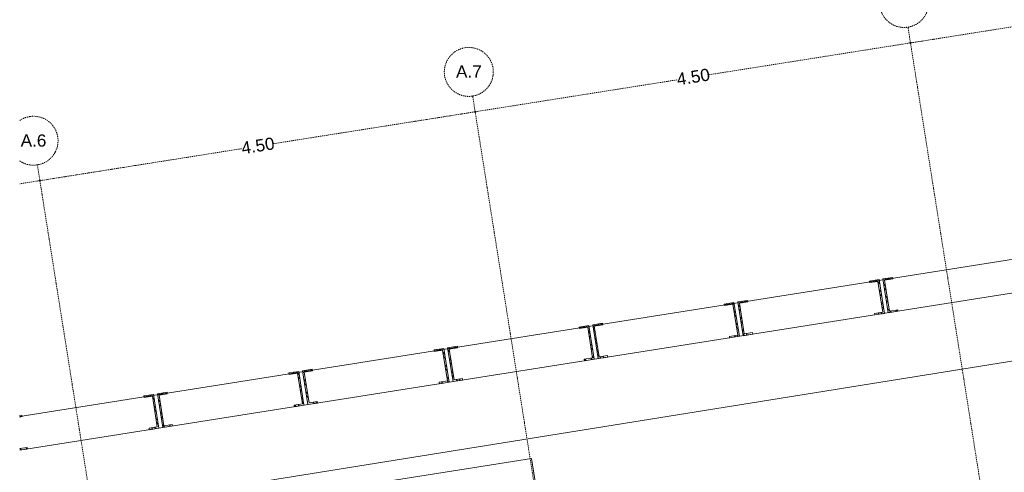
# Model space of a CAD drawing. Header units: millimetres. Extents: x 1523 to 75153, y -41886 to 10268.
# Tile 13 of 54: x 18165 to 28218, y -10985 to -6358. Entities that reach past the tile are written whole.
import ezdxf

# ---------------------------------------------------------------- set-up
doc = ezdxf.new("R2010")
doc.units = ezdxf.units.MM
doc.linetypes.add('IMPORT-STRICHPUNKT _7_', pattern=[20, 10, -5, 0, -5])
for name, color, linetype, lineweight, true_color in [('10 A--Wand außen _ Verbau _Bohrpfahlwand_ _Aktuell_', 7, 'Continuous', 13, 0x656565), ('10 A--Wand außen _ Verbau _modelliert_ _aktuell_', 7, 'Continuous', 13, 0x656565), ('20 A--Bodenplatte', 7, 'Continuous', 13, 0x656565), ('65 V--Straßenbegrenzungslinie', 7, 'Continuous', 13, 0x656565), ('90 A--Achsraster _1_50_', 7, 'IMPORT-STRICHPUNKT _7_', 13, 0x656565), ('Neubau_20 A--Bodenplatte', 7, 'Continuous', 13, 0x656565), ('Xref_706_5_--_ÜP_-1_000_16_Übersichtsplan UG_IFC 2025_01_13_dwg', 7, 'Continuous', 13, 0x767676)]:
    doc.layers.add(name, color=color, linetype=linetype, lineweight=lineweight, true_color=true_color)
doc.styles.add('Arial_2', font='arial.ttf', dxfattribs={"height": 125})
pattern_1 = [(221.336, (0, 0), (-49.53552, 56.3137), []), (221.336, (16.51, -18.77), (-49.53552, 56.3137), [])]

# ---------------------------------------------------------------- blocks, each defined once
blk = doc.blocks.new('Xref_706_5_--_ÜP_-1_000_11_Übersichtsplan UG_IFC 2024_09_30_dwg_ARROWHEAD_1-41960026-SuD_-1UG gesamt Plot  - Blatt 2')
at = {"layer": '90 A--Achsraster _1_50_', "color": 9, "linetype": 'Continuous', "true_color": 0xcbcbcb}
blk.add_line((0, 0), (-1000, 0), dxfattribs=at)
blk.add_circle((0, 0), 250, dxfattribs=at)
blk = doc.blocks.new('Xref_706_5_--_ÜP_-1_000_11_Übersichtsplan UG_IFC 2024_09_30_dwg_Standard-Rastermarker_12-V4-SuD_-1UG gesamt Plot  - Blatt 2')
at = {"layer": '90 A--Achsraster _1_50_', "color": 9, "true_color": 0xcbcbcb}
blk.add_line((0, 0), (28500, 0), dxfattribs=at)
for start, end in [(136.5341, 360), (0, 25.4659)]:
    blk.add_arc((28750, 0), 250, start, end, dxfattribs=at)
blk = doc.blocks.new('Xref_706_5_--_ÜP_-1_000_11_Übersichtsplan UG_IFC 2024_09_30_dwg_Standard-Rastermarker_12-V5-SuD_-1UG gesamt Plot  - Blatt 2')
at = {"layer": '90 A--Achsraster _1_50_', "color": 9, "true_color": 0xcbcbcb}
blk.add_line((0, 0), (28500, 0), dxfattribs=at)
blk.add_circle((28750, 0), 250, dxfattribs=at)
blk = doc.blocks.new('Xref_706_5_--_ÜP_-1_000_16_Übersichtsplan UG_IFC 2025_01_13_dwg-35469238-SuD_-1UG gesamt Plot  - Blatt 2')
at = {"layer": '10 A--Wand außen _ Verbau _modelliert_ _aktuell_', "true_color": 0xcbcbcb}
h = blk.add_hatch(dxfattribs=at)
h.set_pattern_fill('FP_10', color=9, style=0, pattern_type=2)
h.set_pattern_definition(pattern_1)
h.paths.add_polyline_path([(5331, -63120), (5322, -63020), (5306, -63022), (5314, -63107), (4997, -63137), (4989, -63051), (4973, -63053), (4983, -63152), (5313, -63122)])
h = blk.add_hatch(dxfattribs=at)
h.set_pattern_fill('FP_10', color=9, style=0, pattern_type=2)
h.set_pattern_definition(pattern_1)
h.paths.add_polyline_path([(5344, -63259), (5335, -63160), (4986, -63192), (4996, -63292), (5012, -63290), (5004, -63205), (5320, -63175), (5328, -63261)])
h = blk.add_hatch(dxfattribs=at)
h.set_pattern_fill('FP_10', color=9, style=0, pattern_type=2)
h.set_pattern_definition(pattern_1)
h.paths.add_polyline_path([(5471, -64613), (5461, -64514), (5445, -64515), (5453, -64601), (5137, -64630), (5129, -64545), (5113, -64546), (5122, -64646), (5452, -64615)])
h = blk.add_hatch(dxfattribs=at)
h.set_pattern_fill('FP_10', color=9, style=0, pattern_type=2)
h.set_pattern_definition(pattern_1)
h.paths.add_polyline_path([(5484, -64753), (5474, -64653), (5126, -64686), (5135, -64785), (5151, -64784), (5143, -64698), (5460, -64669), (5468, -64754)])
h = blk.add_hatch(dxfattribs=at)
h.set_pattern_fill('FP_10', color=9, style=0, pattern_type=2)
h.set_pattern_definition(pattern_1)
h.paths.add_polyline_path([(5610, -66107), (5601, -66007), (5585, -66009), (5593, -66094), (5276, -66124), (5268, -66038), (5252, -66040), (5262, -66139), (5592, -66109)])
h = blk.add_hatch(dxfattribs=at)
h.set_pattern_fill('FP_10', color=9, style=0, pattern_type=2)
h.set_pattern_definition(pattern_1)
h.paths.add_polyline_path([(5623, -66246), (5614, -66147), (5265, -66179), (5275, -66279), (5291, -66277), (5283, -66192), (5599, -66162), (5607, -66248)])
h = blk.add_hatch(dxfattribs=at)
h.set_pattern_fill('FP_10', color=9, style=0, pattern_type=2)
h.set_pattern_definition(pattern_1)
h.paths.add_polyline_path([(5750, -67600), (5740, -67501), (5724, -67502), (5732, -67588), (5416, -67617), (5408, -67532), (5392, -67533), (5401, -67633), (5731, -67602)])
h = blk.add_hatch(dxfattribs=at)
h.set_pattern_fill('FP_10', color=9, style=0, pattern_type=2)
h.set_pattern_definition(pattern_1)
h.paths.add_polyline_path([(5763, -67740), (5753, -67640), (5405, -67673), (5414, -67772), (5430, -67771), (5422, -67685), (5739, -67656), (5747, -67741)])
h = blk.add_hatch(dxfattribs=at)
h.set_pattern_fill('FP_10', color=9, style=0, pattern_type=2)
h.set_pattern_definition(pattern_1)
h.paths.add_polyline_path([(5889, -69094), (5880, -68994), (5864, -68996), (5872, -69081), (5555, -69111), (5547, -69025), (5531, -69027), (5541, -69126), (5871, -69096)])
h = blk.add_hatch(dxfattribs=at)
h.set_pattern_fill('FP_10', color=9, style=0, pattern_type=2)
h.set_pattern_definition(pattern_1)
h.paths.add_polyline_path([(5902, -69233), (5893, -69134), (5544, -69166), (5554, -69266), (5570, -69264), (5562, -69179), (5878, -69149), (5886, -69235)])
h = blk.add_hatch(dxfattribs=at)
h.set_pattern_fill('FP_10', color=9, style=0, pattern_type=2)
h.set_pattern_definition(pattern_1)
h.paths.add_polyline_path([(6029, -70587), (6019, -70488), (6003, -70489), (6011, -70575), (5695, -70604), (5687, -70519), (5671, -70520), (5680, -70620), (6010, -70589)])
h = blk.add_hatch(dxfattribs=at)
h.set_pattern_fill('FP_10', color=9, style=0, pattern_type=2)
h.set_pattern_definition(pattern_1)
h.paths.add_polyline_path([(6042, -70727), (6032, -70627), (5684, -70660), (5693, -70759), (5709, -70758), (5701, -70672), (6018, -70643), (6026, -70728)])
h = blk.add_hatch(dxfattribs=at)
h.set_pattern_fill('FP_10', color=9, style=0, pattern_type=2)
h.set_pattern_definition(pattern_1)
h.paths.add_polyline_path([(6166, -72060), (6159, -71981), (6143, -71983), (6150, -72059), (6159, -72060)])
edge = h.paths.add_edge_path()
edge.add_line((5829, -72039), (5826, -72012))
edge.add_line((5826, -72012), (5810, -72014))
edge.add_line((5810, -72014), (5813, -72038))
edge.add_line((5813, -72038), (5824, -72038))
at = {"layer": '10 A--Wand außen _ Verbau _Bohrpfahlwand_ _Aktuell_', "color": 9, "true_color": 0xcbcbcb}
for p, q in [((4375, -56535), (5823, -72038)), ((6166, -72060), (4713, -56503))]:
    blk.add_line(p, q, dxfattribs=at)
at = {"layer": '10 A--Wand außen _ Verbau _modelliert_ _aktuell_', "color": 9, "true_color": 0xcbcbcb, "flags": 128}
for points in [[(5331, -63120), (5322, -63020), (5306, -63022), (5314, -63107), (4997, -63137), (4989, -63051), (4973, -63053), (4983, -63152)], [(5335, -63160), (4986, -63192), (4996, -63292), (5012, -63290), (5004, -63205), (5320, -63175), (5328, -63261), (5344, -63259)], [(5471, -64613), (5461, -64514), (5445, -64515), (5453, -64601), (5137, -64630), (5129, -64545), (5113, -64546), (5122, -64646)], [(5474, -64653), (5126, -64686), (5135, -64785), (5151, -64784), (5143, -64698), (5460, -64669), (5468, -64754), (5484, -64753)], [(5610, -66107), (5601, -66007), (5585, -66009), (5593, -66094), (5276, -66124), (5268, -66038), (5252, -66040), (5262, -66139)], [(5614, -66147), (5265, -66179), (5275, -66279), (5291, -66277), (5283, -66192), (5599, -66162), (5607, -66248), (5623, -66246)], [(5750, -67600), (5740, -67501), (5724, -67502), (5732, -67588), (5416, -67617), (5408, -67532), (5392, -67533), (5401, -67633)], [(5753, -67640), (5405, -67673), (5414, -67772), (5430, -67771), (5422, -67685), (5739, -67656), (5747, -67741), (5763, -67740)], [(5889, -69094), (5880, -68994), (5864, -68996), (5872, -69081), (5555, -69111), (5547, -69025), (5531, -69027), (5541, -69126)], [(5893, -69134), (5544, -69166), (5554, -69266), (5570, -69264), (5562, -69179), (5878, -69149), (5886, -69235), (5902, -69233)], [(6029, -70587), (6019, -70488), (6003, -70489), (6011, -70575), (5695, -70604), (5687, -70519), (5671, -70520), (5680, -70620)], [(6032, -70627), (5684, -70660), (5693, -70759), (5709, -70758), (5701, -70672), (6018, -70643), (6026, -70728), (6042, -70727)]]:
    blk.add_lwpolyline(points, close=True, dxfattribs=at)
for points in [[(6166, -72060), (6159, -71981), (6143, -71983), (6150, -72059)], [(5829, -72039), (5826, -72012), (5810, -72014), (5813, -72038)]]:
    blk.add_lwpolyline(points, dxfattribs=at)
at = {"layer": '20 A--Bodenplatte', "color": 9, "true_color": 0xcbcbcb, "flags": 128}
blk.add_lwpolyline([(9765, -66553), (6584, -66850), (6969, -70972), (8811, -70800), (8760, -70253), (7465, -70373), (7183, -67347), (9816, -67101)], close=True, dxfattribs=at)
at = {"layer": '65 V--Straßenbegrenzungslinie', "color": 9, "true_color": 0xcbcbcb}
blk.add_line((1637, -17159), (6881, -72106), dxfattribs=at)
at = {"layer": '90 A--Achsraster _1_50_', "color": 161, "true_color": 0xaaaaff}
for p, q in [((2591, -62694), (2398, -60636)), ((2595, -62741), (2786, -64789)), ((3009, -67174), (2817, -65117)), ((3014, -67222), (3205, -69270)), ((3428, -71655), (3235, -69597)), ((3432, -71702), (3449, -71886))]:
    blk.add_line(p, q, dxfattribs=at)
at = {"layer": 'Neubau_20 A--Bodenplatte', "color": 9, "true_color": 0xcbcbcb, "flags": 128}
blk.add_lwpolyline([(6969, -70972), (6584, -66850), (9765, -66553), (10099, -70128), (8760, -70253), (8811, -70800)], close=True, dxfattribs=at)
at = {"rotation": 185.3362835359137}
for name, p in [('Xref_706_5_--_ÜP_-1_000_11_Übersichtsplan UG_IFC 2024_09_30_dwg_Standard-Rastermarker_12-V5-SuD_-1UG gesamt Plot  - Blatt 2', (30807, -60082)), ('Xref_706_5_--_ÜP_-1_000_11_Übersichtsplan UG_IFC 2024_09_30_dwg_Standard-Rastermarker_12-V5-SuD_-1UG gesamt Plot  - Blatt 2', (31226, -64563)), ('Xref_706_5_--_ÜP_-1_000_11_Übersichtsplan UG_IFC 2024_09_30_dwg_Standard-Rastermarker_12-V4-SuD_-1UG gesamt Plot  - Blatt 2', (31644, -69043))]:
    blk.add_blockref(name, p, dxfattribs=at)
at = {"xscale": 0.02375, "yscale": 0.02375, "zscale": 0.02375}
for p, rotation in [((2593, -62718), 275.3362835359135), ((2593, -62718), 95.33628353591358), ((3011, -67198), 275.3362835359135), ((3011, -67198), 95.33628353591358), ((3430, -71679), 275.3362835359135), ((3430, -71679), 95.33628353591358)]:
    blk.add_blockref('Xref_706_5_--_ÜP_-1_000_11_Übersichtsplan UG_IFC 2024_09_30_dwg_ARROWHEAD_1-41960026-SuD_-1UG gesamt Plot  - Blatt 2', p, dxfattribs=dict(at, rotation=rotation))
at = {"layer": '90 A--Achsraster _1_50_', "color": 5, "true_color": 0x0000ff, "char_height": 125, "width": 407.08, "attachment_point": 2, "rotation": 95.3363, "line_spacing_factor": 0.941778, "style": 'Arial_2'}
for insert in [(2735, -64959), (3153, -69440)]:
    blk.add_mtext('4.50', dxfattribs=dict(at, insert=insert))
at = {"layer": '90 A--Achsraster _1_50_', "char_height": 125, "width": 313.73, "attachment_point": 2, "rotation": 86.3363, "line_spacing_factor": 0.941778, "style": 'Arial_2'}
for s, insert in [('A.7', (2535, -67232)), ('A.6', (2954, -71713))]:
    blk.add_mtext(s, dxfattribs=dict(at, insert=insert))

msp = doc.modelspace()

# ---------------------------------------------------------------- block references
at = {"layer": 'Xref_706_5_--_ÜP_-1_000_16_Übersichtsplan UG_IFC 2025_01_13_dwg', "color": 9, "true_color": 0xcbcbcb, "rotation": 273.6637164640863}
msp.add_blockref('Xref_706_5_--_ÜP_-1_000_16_Übersichtsplan UG_IFC 2025_01_13_dwg-35469238-SuD_-1UG gesamt Plot  - Blatt 2', (89683.72, 0), dxfattribs=at)

doc.saveas('drawing.dxf')
